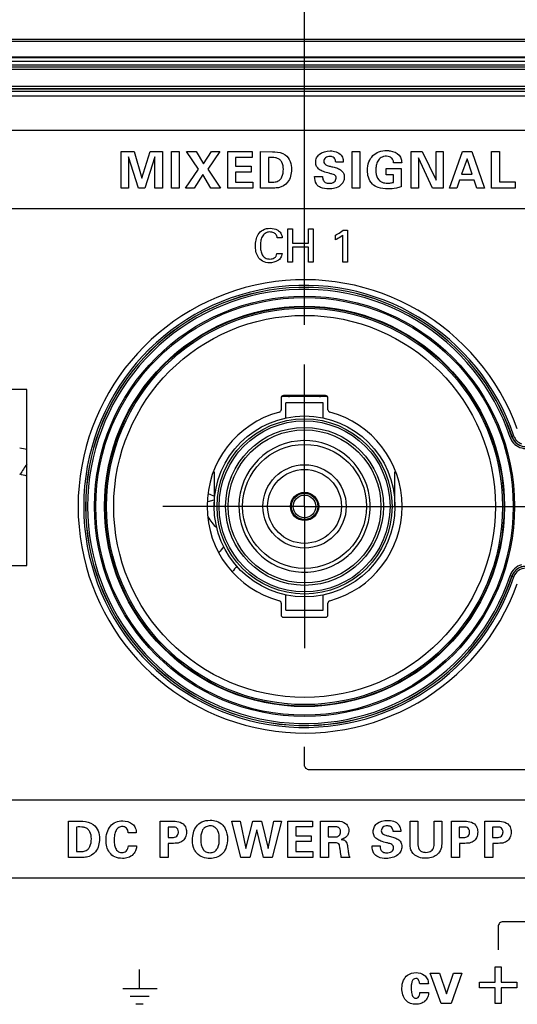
# Model space of a CAD drawing. Header units: inches. Extents: x 0 to 34, y 0 to 22.
# Tile 28 of 136: x 9.6 to 10.4, y 5.4 to 6.9. Entities that reach past the tile are written whole.
import ezdxf

# ---------------------------------------------------------------- set-up
doc = ezdxf.new("R2010")
doc.units = ezdxf.units.IN
doc.header["$LTSCALE"] = 1.87
doc.header["$MEASUREMENT"] = 0
doc.linetypes.add('CENTER', pattern=[0.6, 0.375, -0.075, 0.075, -0.075])
doc.layers.get('0').update_dxf_attribs({"linetype": 'CONTINUOUS'})
for name, color, linetype in [('02___PRT_ALL_AXES', 7, 'CONTINUOUS'), ('DIMENSIONS', 7, 'CONTINUOUS'), ('SURFACES', 7, 'CONTINUOUS')]:
    doc.layers.add(name, color=color, linetype=linetype)
doc.styles.get("Standard").update_dxf_attribs({"font": 'txt', "width": 0.8})
doc.dimstyles.new('DIMSTYLE_3', dxfattribs={"dimtxt": 0.125, "dimasz": 0.18, "dimexe": 0.125, "dimexo": 0.0625, "dimgap": 0.03125, "dimtad": 0, "dimtih": 1, "dimtoh": 1, "dimdec": 3, "dimlfac": 1.333333, "dimzin": 4, "dimdsep": 46, "dimtxsty": 'STANDARD', "dimblk": '_FILLED', "dimblk1": '_FILLED', "dimblk2": '_FILLED', "dimcen": 0.09, "dimadec": 0, "dimazin": 0, "dimtp": 0.001, "dimtm": 0.001, "dimtfac": 1, "dimtdec": 3, "dimtofl": 0, "dimtmove": 0, "dimatfit": 3, "dimldrblk": '_FILLED', "dimfxl": 1, "dimtolj": 1, "dimtzin": 4, "dimarcsym": 0})

# ---------------------------------------------------------------- blocks, each defined once
blk = doc.blocks.new('*D23')
at = {"layer": 'DIMENSIONS', "color": 2, "linetype": 'CONTINUOUS'}
blk.add_line((10.0387, 6.4586), (10.0387, 9.6365), dxfattribs=at)
at = {"layer": 'DIMENSIONS', "color": 2, "linetype": 'CONTINUOUS', "insert": (9.9762, 9.699), "char_height": 0.125, "width": 1.425, "attachment_point": 1, "rotation": 90, "line_spacing_factor": 0.9}
blk.add_mtext('5.646{\\Ftxt.shx;\\W1.000000;\\H0.125000; }[143.41]', dxfattribs=at)
blk = doc.blocks.new('_FILLED')
at = {"color": 0, "linetype": 'BYBLOCK'}
blk.add_solid([(0, 0), (-1, 0.1736), (-1, -0.1736)], dxfattribs=at)
blk = doc.blocks.new('*D24')
at = {"layer": 'DIMENSIONS', "color": 2, "linetype": 'CONTINUOUS'}
blk.add_line((10.7512, 6.4586), (10.7512, 9.6365), dxfattribs=at)
at = {"layer": 'DIMENSIONS', "color": 2, "linetype": 'CONTINUOUS', "insert": (10.6887, 9.699), "char_height": 0.125, "width": 1.425, "attachment_point": 1, "rotation": 90, "line_spacing_factor": 0.9}
blk.add_mtext('6.596{\\Ftxt.shx;\\W1.000000;\\H0.125000; }[167.54]', dxfattribs=at)
blk = doc.blocks.new('*D25')
at = {"layer": 'DIMENSIONS', "color": 2, "linetype": 'CONTINUOUS'}
blk.add_line((11.3152, 6.4495), (11.3152, 9.6365), dxfattribs=at)
at = {"layer": 'DIMENSIONS', "color": 2, "linetype": 'CONTINUOUS', "insert": (11.2527, 9.699), "char_height": 0.125, "width": 1.425, "attachment_point": 1, "rotation": 90, "line_spacing_factor": 0.9}
blk.add_mtext('7.348{\\Ftxt.shx;\\W1.000000;\\H0.125000; }[186.64]', dxfattribs=at)
blk = doc.blocks.new('*D26')
at = {"layer": 'DIMENSIONS', "color": 2, "linetype": 'CONTINUOUS'}
blk.add_line((11.8792, 6.4586), (11.8792, 9.6365), dxfattribs=at)
at = {"layer": 'DIMENSIONS', "color": 2, "linetype": 'CONTINUOUS', "insert": (11.8167, 9.699), "char_height": 0.125, "width": 1.425, "attachment_point": 1, "rotation": 90, "line_spacing_factor": 0.9}
blk.add_mtext('8.100{\\Ftxt.shx;\\W1.000000;\\H0.125000; }[205.74]', dxfattribs=at)
blk = doc.blocks.new('*D27')
at = {"layer": 'DIMENSIONS', "color": 2, "linetype": 'CONTINUOUS'}
blk.add_line((12.5917, 6.4586), (12.5917, 9.6365), dxfattribs=at)
at = {"layer": 'DIMENSIONS', "color": 2, "linetype": 'CONTINUOUS', "insert": (12.5292, 9.699), "char_height": 0.125, "width": 1.425, "attachment_point": 1, "rotation": 90, "line_spacing_factor": 0.9}
blk.add_mtext('9.050{\\Ftxt.shx;\\W1.000000;\\H0.125000; }[229.87]', dxfattribs=at)
blk = doc.blocks.new('*D28')
at = {"layer": 'DIMENSIONS', "color": 2, "linetype": 'CONTINUOUS'}
blk.add_line((13.3042, 6.4586), (13.3042, 9.6365), dxfattribs=at)
at = {"layer": 'DIMENSIONS', "color": 2, "linetype": 'CONTINUOUS', "insert": (13.2417, 9.699), "char_height": 0.125, "width": 1.225, "attachment_point": 1, "rotation": 90, "line_spacing_factor": 0.9}
blk.add_mtext('10.000{\\Ftxt.shx;\\W1.000000;\\H0.125000; }[254]', dxfattribs=at)
blk = doc.blocks.new('*D29')
at = {"layer": 'DIMENSIONS', "color": 2, "linetype": 'CONTINUOUS'}
blk.add_line((14.0167, 6.4586), (14.0167, 9.6365), dxfattribs=at)
at = {"layer": 'DIMENSIONS', "color": 2, "linetype": 'CONTINUOUS', "insert": (13.9542, 9.699), "char_height": 0.125, "width": 1.525, "attachment_point": 1, "rotation": 90, "line_spacing_factor": 0.9}
blk.add_mtext('10.950{\\Ftxt.shx;\\W1.000000;\\H0.125000; }[278.13]', dxfattribs=at)

msp = doc.modelspace()

# ---------------------------------------------------------------- linework, layer by layer
at = {"color": 7, "linetype": 'CONTINUOUS'}
for p, q in [((6.20917, 6.90586), (14.39917, 6.90586)), ((6.20917, 6.90314), (14.39917, 6.90314)), ((6.2054, 6.87173), (14.40294, 6.87173)), ((6.2054, 6.86576), (14.40294, 6.86576)), ((14.39917, 6.87807), (6.20917, 6.87807)), ((14.39917, 6.87697), (6.20917, 6.87697)), ((14.40253, 6.86227), (6.20582, 6.86227)), ((14.40253, 6.85854), (6.20582, 6.85854)), ((6.20542, 6.83234), (14.40292, 6.83234)), ((6.20542, 6.82859), (14.40292, 6.82859)), ((6.20542, 6.82829), (14.40292, 6.82829)), ((6.20542, 6.82454), (14.40292, 6.82454)), ((14.40292, 6.81697), (6.20542, 6.81697)), ((9.60311, 6.35722), (7.86461, 6.35722)), ((9.60311, 6.08122), (9.60311, 6.35722)), ((10.00194, 6.34387), (10.00194, 6.32539)), ((10.07468, 6.34597), (10.00266, 6.34597)), ((10.07166, 6.34763), (10.00569, 6.34763)), ((10.0754, 6.32539), (10.0754, 6.34388)), ((10.00944, 6.31266), (10.00944, 6.33638)), ((10.0679, 6.33638), (10.00944, 6.33638)), ((10.0679, 6.31266), (10.0679, 6.33638)), ((10.36401, 6.28309), (10.36117, 6.28214)), ((10.36413, 6.28325), (10.36401, 6.28309)), ((10.36698, 6.28421), (10.36413, 6.28325)), ((9.89694, 6.22823), (9.89694, 6.17397)), ((10.1804, 6.17397), (10.1804, 6.22823)), ((9.88728, 6.18172), (9.89694, 6.18431)), ((7.86461, 6.08122), (9.60311, 6.08122)), ((10.36401, 6.06485), (10.36117, 6.06581)), ((10.36401, 6.06485), (10.36413, 6.0647)), ((10.36698, 6.06374), (10.36413, 6.0647)), ((10.00944, 6.01157), (10.00944, 6.03529)), ((10.0679, 6.01157), (10.0679, 6.03529)), ((10.00194, 6.02256), (10.00194, 6.00407)), ((10.0754, 6.00407), (10.0754, 6.02256)), ((10.00944, 6.01157), (10.0679, 6.01157)), ((10.00569, 6.00032), (10.07166, 6.00032))]:
    msp.add_line(p, q, dxfattribs=at)
at = {"color": 40, "linetype": 'CONTINUOUS'}
for p, q in [((7.86745, 6.76344), (14.37292, 6.76344)), ((9.75124, 6.67276), (9.75124, 6.72999)), ((9.75124, 6.72999), (9.77127, 6.72999)), ((9.77127, 6.72999), (9.78338, 6.68835)), ((9.78338, 6.68835), (9.79644, 6.72999)), ((9.79644, 6.72999), (9.81591, 6.72999)), ((9.81591, 6.72999), (9.81591, 6.67276)), ((9.82994, 6.67276), (9.82994, 6.73014)), ((9.82994, 6.73014), (9.8422, 6.73014)), ((9.8422, 6.73014), (9.8422, 6.67276)), ((9.87228, 6.70236), (9.85352, 6.72999)), ((9.85352, 6.72999), (9.86864, 6.72999)), ((9.86864, 6.72999), (9.8802, 6.71052)), ((9.8802, 6.71052), (9.89255, 6.72999)), ((9.90568, 6.72999), (9.88684, 6.70244)), ((9.89255, 6.72999), (9.90568, 6.72999)), ((9.91812, 6.67276), (9.91812, 6.72999)), ((9.91812, 6.72999), (9.95643, 6.72999)), ((9.95643, 6.72999), (9.95643, 6.72065)), ((9.96974, 6.67276), (9.96974, 6.72983)), ((9.96974, 6.72983), (9.98866, 6.72974)), ((10.11319, 6.67276), (10.11319, 6.73014)), ((10.11319, 6.73014), (10.12546, 6.73014)), ((10.12546, 6.73014), (10.12546, 6.67276)), ((10.20565, 6.67276), (10.20565, 6.72999)), ((10.20565, 6.72999), (10.22338, 6.72999)), ((10.22338, 6.72999), (10.24483, 6.68494)), ((10.24483, 6.68494), (10.24483, 6.72999)), ((10.24483, 6.72999), (10.25623, 6.72999)), ((10.25623, 6.72999), (10.25623, 6.67276)), ((10.2659, 6.67276), (10.28656, 6.72999)), ((10.28656, 6.72999), (10.30113, 6.72999)), ((10.30113, 6.72999), (10.32099, 6.67276)), ((10.33208, 6.67276), (10.33208, 6.72991)), ((10.33208, 6.72991), (10.34458, 6.72991)), ((10.34458, 6.72991), (10.34458, 6.68249)), ((9.76272, 6.72183), (9.76272, 6.67276)), ((9.778, 6.67276), (9.76272, 6.72183)), ((9.80372, 6.72183), (9.78813, 6.67276)), ((9.80372, 6.67276), (9.80372, 6.72183)), ((9.93039, 6.72065), (9.93039, 6.70703)), ((9.95643, 6.72065), (9.93039, 6.72065)), ((9.98216, 6.72057), (9.98216, 6.68218)), ((10.09941, 6.7136), (10.08762, 6.7136)), ((10.191, 6.71241), (10.17825, 6.71241)), ((10.2172, 6.72025), (10.2172, 6.67276)), ((10.23937, 6.67276), (10.2172, 6.72025)), ((10.29353, 6.71875), (10.28505, 6.69436)), ((10.30144, 6.69436), (10.29353, 6.71875)), ((9.85217, 6.67276), (9.87228, 6.70236)), ((9.88684, 6.70244), (9.90679, 6.67276)), ((9.93039, 6.70703), (9.95477, 6.70703)), ((9.93039, 6.69769), (9.93039, 6.68226)), ((9.95477, 6.69769), (9.93039, 6.69769)), ((9.95477, 6.70703), (9.95477, 6.69769)), ((10.16685, 6.69373), (10.16685, 6.70323)), ((10.16685, 6.70323), (10.19021, 6.70323)), ((10.19021, 6.70323), (10.19021, 6.67466)), ((9.87901, 6.69428), (9.86532, 6.67276)), ((9.89175, 6.67276), (9.87901, 6.69428)), ((9.93039, 6.68226), (9.95731, 6.68226)), ((9.95731, 6.68226), (9.95731, 6.67276)), ((9.98216, 6.68218), (9.98699, 6.68201)), ((10.05444, 6.69104), (10.06696, 6.69104)), ((10.17794, 6.69373), (10.16685, 6.69373)), ((10.17794, 6.6817), (10.17794, 6.69373)), ((10.28189, 6.68511), (10.27762, 6.67276)), ((10.30452, 6.68511), (10.28189, 6.68511)), ((10.28505, 6.69436), (10.30144, 6.69436)), ((10.30864, 6.67276), (10.30452, 6.68511)), ((10.34458, 6.68249), (10.36913, 6.68249)), ((10.36913, 6.68249), (10.36913, 6.67276)), ((9.76272, 6.67276), (9.75124, 6.67276)), ((9.78813, 6.67276), (9.778, 6.67276)), ((9.81591, 6.67276), (9.80372, 6.67276)), ((9.8422, 6.67276), (9.82994, 6.67276)), ((9.86532, 6.67276), (9.85217, 6.67276)), ((9.90679, 6.67276), (9.89175, 6.67276)), ((9.95731, 6.67276), (9.91812, 6.67276)), ((9.98755, 6.67276), (9.96974, 6.67276)), ((10.12546, 6.67276), (10.11319, 6.67276)), ((10.2172, 6.67276), (10.20565, 6.67276)), ((10.25623, 6.67276), (10.23937, 6.67276)), ((10.27762, 6.67276), (10.2659, 6.67276)), ((10.32099, 6.67276), (10.30864, 6.67276)), ((10.36913, 6.67276), (10.33208, 6.67276)), ((14.37292, 6.64044), (7.86745, 6.64044)), ((10.01268, 6.55641), (10.01268, 6.60908)), ((10.01268, 6.60908), (10.01998, 6.60908)), ((10.01998, 6.60908), (10.01998, 6.58647)), ((10.045, 6.58647), (10.045, 6.60908)), ((10.045, 6.60908), (10.0523, 6.60908)), ((10.0523, 6.60908), (10.0523, 6.55641)), ((10.09946, 6.60689), (10.10595, 6.60689)), ((10.10595, 6.60689), (10.10595, 6.55641)), ((10.00359, 6.59486), (9.99578, 6.59486)), ((10.0872, 6.59165), (10.0872, 6.59894)), ((10.09895, 6.55641), (10.09895, 6.59894)), ((10.01998, 6.58647), (10.045, 6.58647)), ((10.01998, 6.58019), (10.01998, 6.55641)), ((10.045, 6.58019), (10.01998, 6.58019)), ((10.045, 6.55641), (10.045, 6.58019)), ((9.99542, 6.57027), (10.00344, 6.57027)), ((10.01998, 6.55641), (10.01268, 6.55641)), ((10.0523, 6.55641), (10.045, 6.55641)), ((10.10595, 6.55641), (10.09895, 6.55641)), ((10.03867, 5.76875), (10.03867, 5.79728)), ((10.63349, 5.76125), (10.04617, 5.76125)), ((6.23542, 5.71442), (14.37292, 5.71442)), ((9.66863, 5.62375), (9.66863, 5.68082)), ((9.66863, 5.68082), (9.68754, 5.68074)), ((9.81246, 5.62375), (9.81246, 5.68082)), ((9.81246, 5.68082), (9.83011, 5.68082)), ((9.92481, 5.68074), (9.93747, 5.68074)), ((9.93874, 5.62359), (9.92481, 5.68074)), ((9.93747, 5.68074), (9.94633, 5.63792)), ((9.94633, 5.63792), (9.95749, 5.68074)), ((9.95749, 5.68074), (9.97135, 5.68074)), ((9.97135, 5.68074), (9.9814, 5.63792)), ((9.9814, 5.63792), (9.99067, 5.68074)), ((10.00238, 5.68074), (9.98782, 5.62359)), ((9.99067, 5.68074), (10.00238, 5.68074)), ((10.0126, 5.68098), (10.05091, 5.68098)), ((10.0126, 5.62375), (10.0126, 5.68098)), ((10.05091, 5.68098), (10.05091, 5.67164)), ((10.06382, 5.68098), (10.08574, 5.68098)), ((10.06382, 5.62375), (10.06382, 5.68098)), ((10.20425, 5.68082), (10.21652, 5.68082)), ((10.20425, 5.64663), (10.20425, 5.68082)), ((10.21652, 5.68082), (10.21652, 5.646)), ((10.24185, 5.68082), (10.2538, 5.68082)), ((10.24185, 5.64663), (10.24185, 5.68082)), ((10.2538, 5.68082), (10.2538, 5.64512)), ((10.26926, 5.68082), (10.28691, 5.68082)), ((10.26926, 5.62375), (10.26926, 5.68082)), ((10.32158, 5.68082), (10.33923, 5.68082)), ((10.32158, 5.62375), (10.32158, 5.68082)), ((9.68105, 5.67156), (9.68105, 5.63317)), ((9.77478, 5.66229), (9.76227, 5.66229)), ((9.82457, 5.67156), (9.82457, 5.65509)), ((9.83074, 5.67156), (9.82457, 5.67156)), ((9.96383, 5.66729), (9.95267, 5.62359)), ((9.9742, 5.62359), (9.96383, 5.66729)), ((10.05091, 5.67164), (10.02487, 5.67164)), ((10.02487, 5.67164), (10.02487, 5.65802)), ((10.08416, 5.67196), (10.07592, 5.67196)), ((10.07592, 5.67196), (10.07592, 5.65597)), ((10.18952, 5.66459), (10.17773, 5.66459)), ((10.28754, 5.67156), (10.28136, 5.67156)), ((10.28136, 5.67156), (10.28136, 5.65509)), ((10.33986, 5.67156), (10.33369, 5.67156)), ((10.33369, 5.67156), (10.33369, 5.65509)), ((9.82457, 5.65509), (9.82948, 5.65509)), ((10.02487, 5.65802), (10.04925, 5.65802)), ((10.04925, 5.64868), (10.02487, 5.64868)), ((10.02487, 5.64868), (10.02487, 5.63325)), ((10.04925, 5.65802), (10.04925, 5.64868)), ((10.07592, 5.65597), (10.08582, 5.65597)), ((10.08709, 5.64686), (10.07632, 5.64686)), ((10.07632, 5.64686), (10.07632, 5.62375)), ((10.28136, 5.65509), (10.28628, 5.65509)), ((10.33369, 5.65509), (10.3386, 5.65509)), ((9.68105, 5.63317), (9.68588, 5.63301)), ((9.76235, 5.64228), (9.77525, 5.64228)), ((9.82488, 5.646), (9.82488, 5.62375)), ((9.8332, 5.646), (9.82488, 5.646)), ((10.02487, 5.63325), (10.05178, 5.63325)), ((10.05178, 5.63325), (10.05178, 5.62375)), ((10.14456, 5.64203), (10.15707, 5.64203)), ((10.28999, 5.646), (10.28168, 5.646)), ((10.28168, 5.646), (10.28168, 5.62375)), ((10.34232, 5.646), (10.334, 5.646)), ((10.334, 5.646), (10.334, 5.62375)), ((9.68644, 5.62375), (9.66863, 5.62375)), ((9.82488, 5.62375), (9.81246, 5.62375)), ((9.95267, 5.62359), (9.93874, 5.62359)), ((9.98782, 5.62359), (9.9742, 5.62359)), ((10.05178, 5.62375), (10.0126, 5.62375)), ((10.07632, 5.62375), (10.06382, 5.62375)), ((10.10989, 5.62375), (10.09635, 5.62375)), ((10.28168, 5.62375), (10.26926, 5.62375)), ((10.334, 5.62375), (10.32158, 5.62375)), ((14.37292, 5.59142), (6.23542, 5.59142)), ((10.34242, 5.51565), (10.34242, 5.47919)), ((10.71248, 5.52315), (10.34992, 5.52315)), ((9.77991, 5.41945), (9.77991, 5.4485)), ((10.33761, 5.45277), (10.34723, 5.45277)), ((10.33761, 5.42835), (10.33761, 5.45277)), ((10.34723, 5.45277), (10.34723, 5.42835)), ((10.23567, 5.44248), (10.25048, 5.44248)), ((10.25301, 5.39512), (10.23567, 5.44248)), ((10.25048, 5.44248), (10.26117, 5.41031)), ((10.26117, 5.41031), (10.27205, 5.44248)), ((10.28546, 5.44248), (10.26839, 5.39512)), ((10.27205, 5.44248), (10.28546, 5.44248)), ((9.80738, 5.41823), (9.75367, 5.41823)), ((9.80748, 5.41821), (9.75377, 5.41821)), ((10.23287, 5.42569), (10.21927, 5.42569)), ((10.31319, 5.42835), (10.33761, 5.42835)), ((10.31319, 5.41953), (10.31319, 5.42835)), ((10.33761, 5.41953), (10.31319, 5.41953)), ((10.33761, 5.39512), (10.33761, 5.41953)), ((10.34723, 5.42835), (10.37164, 5.42835)), ((10.37164, 5.41953), (10.34723, 5.41953)), ((10.34723, 5.41953), (10.34723, 5.39512)), ((10.37164, 5.42835), (10.37164, 5.41953)), ((9.79509, 5.40592), (9.7653, 5.40592)), ((9.79517, 5.4059), (9.76538, 5.4059)), ((10.21945, 5.41228), (10.23314, 5.41228)), ((9.78532, 5.39381), (9.77409, 5.39381)), ((9.7854, 5.39379), (9.77417, 5.39379)), ((10.26839, 5.39512), (10.25301, 5.39512)), ((10.34723, 5.39512), (10.33761, 5.39512))]:
    msp.add_line(p, q, dxfattribs=at)
at = {"color": 7, "linetype": 'CONTINUOUS'}
for radius in [0.32937, 0.32725, 0.31372, 0.31284, 0.31057, 0.29932, 0.14173, 0.1373, 0.13406, 0.12372, 0.11988, 0.02067, 0.01772]:
    msp.add_circle((10.03867, 6.17397), radius, dxfattribs=at)
for centre, radius, start, end in [((10.03867, 6.17397), 0.34631, 18.56023, 341.43977), ((10.03867, 6.17397), 0.34332, 18.56023, 341.43977), ((10.03867, 6.17397), 0.34315, 18.54175, 341.45825), ((10.03867, 6.17397), 0.34015, 18.54175, 341.45825), ((10.01357, 6.34892), 0.00295, 270, 333.6002), ((10.06377, 6.34892), 0.00295, 206.3998, 270), ((10.03867, 6.17397), 0.15298, 104.96864, 255.03158), ((9.99819, 6.32539), 0.00375, 284.95757, 0.01777), ((10.07915, 6.32539), 0.00375, 179.98364, 255.04794), ((10.03867, 6.17397), 0.15298, 284.96842, 75.03158), ((10.38546, 6.29031), 0.02563, 198.58488, 215.06344), ((10.38534, 6.29025), 0.0225, 198.54113, 270.0014), ((10.38546, 6.29041), 0.0225, 198.5602, 250.69929), ((10.38546, 6.29041), 0.0195, 198.55964, 250.69955), ((9.30919, 4.29201), 1.99314, 81.51174, 81.83867), ((10.38534, 6.29025), 0.0255, 215.10748, 269.9996), ((9.36083, 5.26427), 0.98749, 75.79534, 76.46679), ((9.46681, 5.03372), 1.23376, 69.55979, 70.03924), ((9.95767, 6.20058), 0.08268, 211.25061, 226.80763), ((10.30417, 5.77447), 0.51673, 139.43778, 140.69504), ((10.03867, 6.17397), 0.10305, 311.51965, 318.48029), ((10.30417, 5.77447), 0.4813, 140.53924, 141.90958), ((10.38534, 6.0577), 0.0255, 104.21233, 161.45855), ((10.38534, 6.0577), 0.0225, 89.99989, 161.45909), ((10.38546, 6.05754), 0.0225, 89.99893, 161.4392), ((10.38546, 6.05754), 0.0195, 89.99921, 161.43994), ((9.99819, 6.02256), 0.00375, 359.98364, 75.04794), ((10.07915, 6.02256), 0.00375, 104.95206, 180.01636)]:
    msp.add_arc(centre, radius, start, end, dxfattribs=at)
for centre, major_axis, ratio, start_param, end_param in [((10.00569, 6.34387), (0, 0.00375), 0.9998477, 0, 1.5707963), ((10.07165, 6.34387), (0.00265, 0.00265), 0.9996955, -0.7852459, 0.7852459), ((10.30417, 5.77576), (0, 0.84115), 0.9999988, 0.9857816, 1.0085928), ((10.00569, 6.00407), (0.00265, 0.00265), 0.9996955, -3.9268385, -2.3563468), ((10.07165, 6.00407), (0.00265, -0.00265), 0.9996955, -0.7852459, 0.7852459)]:
    msp.add_ellipse(centre, major_axis=major_axis, ratio=ratio, start_param=start_param, end_param=end_param, dxfattribs=at)
at = {"color": 40, "linetype": 'CONTINUOUS'}
for points, knots in [([(9.98866, 6.72974), (9.98981, 6.72974), (9.99659, 6.7296), (10.00379, 6.72797), (10.00836, 6.72461)], [0, 0, 0, 0, 0.1683466, 1, 1, 1, 1]), ([(10.05626, 6.7132), (10.05626, 6.71549), (10.05708, 6.72018), (10.06355, 6.72912), (10.07288, 6.73093), (10.07891, 6.73093)], [0, 0, 0, 0, 0.2151934, 0.4331624, 1, 1, 1, 1]), ([(10.07891, 6.73093), (10.08202, 6.73093), (10.08841, 6.73028), (10.09416, 6.72673), (10.09616, 6.72421)], [0, 0, 0, 0, 0.4921238, 1, 1, 1, 1]), ([(10.13741, 6.70046), (10.13741, 6.70499), (10.13857, 6.71352), (10.14518, 6.72417), (10.15546, 6.73043), (10.16335, 6.73156), (10.16741, 6.73156)], [0, 0, 0, 0, 0.2800875, 0.5185304, 0.7493606, 1, 1, 1, 1]), ([(10.16741, 6.73156), (10.16925, 6.73156), (10.1762, 6.73112), (10.18347, 6.72825), (10.18688, 6.72436)], [0, 0, 0, 0, 0.2623963, 1, 1, 1, 1]), ([(9.99498, 6.71977), (9.9943, 6.71997), (9.9901, 6.72089), (9.98574, 6.72073), (9.98216, 6.72057)], [0, 0, 0, 0, 0.1655884, 1, 1, 1, 1]), ([(10.00543, 6.70213), (10.00543, 6.70589), (10.00461, 6.71164), (10.00006, 6.71762), (9.99675, 6.71928), (9.99498, 6.71977)], [0, 0, 0, 0, 0.51392, 0.7504271, 1, 1, 1, 1]), ([(10.00836, 6.72461), (10.01176, 6.7221), (10.01688, 6.71478), (10.0181, 6.70629), (10.0181, 6.70213)], [0, 0, 0, 0, 0.5037418, 1, 1, 1, 1]), ([(10.07732, 6.69587), (10.07427, 6.69663), (10.06884, 6.69817), (10.06179, 6.70147), (10.05703, 6.70662), (10.05626, 6.71102), (10.05626, 6.7132)], [0, 0, 0, 0, 0.3184582, 0.5701161, 0.7792195, 1, 1, 1, 1]), ([(10.07835, 6.72231), (10.07596, 6.72231), (10.07107, 6.72133), (10.06893, 6.71661), (10.06893, 6.71455)], [0, 0, 0, 0, 0.536394, 1, 1, 1, 1]), ([(10.06893, 6.71455), (10.06893, 6.71343), (10.06934, 6.71113), (10.07228, 6.7088), (10.07639, 6.70747), (10.07955, 6.70669), (10.08136, 6.70623)], [0, 0, 0, 0, 0.2051135, 0.3995278, 0.6559729, 1, 1, 1, 1]), ([(10.08762, 6.7136), (10.08747, 6.71537), (10.08679, 6.71849), (10.08314, 6.72184), (10.08005, 6.72231), (10.07835, 6.72231)], [0, 0, 0, 0, 0.3753215, 0.6389713, 1, 1, 1, 1]), ([(10.09616, 6.72421), (10.09691, 6.72325), (10.09888, 6.72), (10.09941, 6.71614), (10.09941, 6.7136)], [0, 0, 0, 0, 0.3241478, 1, 1, 1, 1]), ([(10.16709, 6.72262), (10.16417, 6.72262), (10.15851, 6.72145), (10.15302, 6.71525), (10.1508, 6.70812), (10.15039, 6.70323), (10.15039, 6.70085)], [0, 0, 0, 0, 0.2841833, 0.5254054, 0.7684245, 1, 1, 1, 1]), ([(10.17667, 6.71819), (10.17562, 6.71986), (10.17241, 6.72219), (10.16875, 6.72262), (10.16709, 6.72262)], [0, 0, 0, 0, 0.5438057, 1, 1, 1, 1]), ([(10.17825, 6.71241), (10.17823, 6.71282), (10.17814, 6.71482), (10.17753, 6.71684), (10.17667, 6.71819)], [0, 0, 0, 0, 0.2042337, 1, 1, 1, 1]), ([(10.18688, 6.72436), (10.18848, 6.72252), (10.19063, 6.71858), (10.19095, 6.71426), (10.191, 6.71241)], [0, 0, 0, 0, 0.5688879, 1, 1, 1, 1]), ([(10.0181, 6.70213), (10.0181, 6.69509), (10.01524, 6.68154), (10.00326, 6.67438), (9.99783, 6.67339)], [0, 0, 0, 0, 0.5603778, 1, 1, 1, 1]), ([(10.00028, 6.68597), (10.00147, 6.68716), (10.00465, 6.69211), (10.00543, 6.69806), (10.00543, 6.70213)], [0, 0, 0, 0, 0.2926724, 1, 1, 1, 1]), ([(10.08817, 6.68819), (10.08817, 6.68924), (10.08787, 6.69136), (10.08533, 6.69363), (10.08169, 6.69482), (10.07892, 6.69549), (10.07732, 6.69587)], [0, 0, 0, 0, 0.2170571, 0.4118303, 0.6624328, 1, 1, 1, 1]), ([(10.08136, 6.70623), (10.08379, 6.70565), (10.08845, 6.70449), (10.09492, 6.7019), (10.10007, 6.69706), (10.10099, 6.69238), (10.10099, 6.69001)], [0, 0, 0, 0, 0.2696863, 0.5176676, 0.7445172, 1, 1, 1, 1]), ([(10.14501, 6.67908), (10.14204, 6.68198), (10.13822, 6.68916), (10.13741, 6.69689), (10.13741, 6.70046)], [0, 0, 0, 0, 0.5378811, 1, 1, 1, 1]), ([(10.15039, 6.70085), (10.15039, 6.69972), (10.1506, 6.69436), (10.15223, 6.68863), (10.15514, 6.6855)], [0, 0, 0, 0, 0.2099558, 1, 1, 1, 1]), ([(9.98699, 6.68201), (9.98942, 6.68201), (9.9942, 6.68206), (9.99866, 6.68435), (10.00028, 6.68597)], [0, 0, 0, 0, 0.5151114, 1, 1, 1, 1]), ([(10.07661, 6.67141), (10.07231, 6.67141), (10.06491, 6.67213), (10.05549, 6.67945), (10.0545, 6.68696), (10.05444, 6.69104)], [0, 0, 0, 0, 0.3832134, 0.6367374, 1, 1, 1, 1]), ([(10.06696, 6.69104), (10.06696, 6.68885), (10.06725, 6.68497), (10.07154, 6.68068), (10.07525, 6.68019), (10.07732, 6.68019)], [0, 0, 0, 0, 0.3826002, 0.6374965, 1, 1, 1, 1]), ([(10.10099, 6.69001), (10.10099, 6.68754), (10.09994, 6.68246), (10.09258, 6.67339), (10.08292, 6.67141), (10.07661, 6.67141)], [0, 0, 0, 0, 0.2189025, 0.4412958, 1, 1, 1, 1]), ([(10.07732, 6.68019), (10.08006, 6.68019), (10.08424, 6.68094), (10.08768, 6.68478), (10.08817, 6.68707), (10.08817, 6.68819)], [0, 0, 0, 0, 0.5508915, 0.7739775, 1, 1, 1, 1]), ([(10.15514, 6.6855), (10.15656, 6.68392), (10.16078, 6.68101), (10.16582, 6.68059), (10.16859, 6.68059)], [0, 0, 0, 0, 0.4345363, 1, 1, 1, 1]), ([(10.16859, 6.68059), (10.16985, 6.68059), (10.173, 6.68064), (10.17613, 6.68117), (10.17794, 6.6817)], [0, 0, 0, 0, 0.4003361, 1, 1, 1, 1]), ([(9.99783, 6.67339), (9.99727, 6.67328), (9.99387, 6.67275), (9.99041, 6.67276), (9.98755, 6.67276)], [0, 0, 0, 0, 0.1664501, 1, 1, 1, 1]), ([(10.16931, 6.6715), (10.16414, 6.6715), (10.15529, 6.67213), (10.1475, 6.67664), (10.14501, 6.67908)], [0, 0, 0, 0, 0.5968447, 1, 1, 1, 1]), ([(10.19021, 6.67466), (10.18776, 6.67384), (10.18093, 6.67191), (10.1738, 6.6715), (10.16931, 6.6715)], [0, 0, 0, 0, 0.3653352, 1, 1, 1, 1]), ([(9.96164, 6.58217), (9.96164, 6.58518), (9.96227, 6.59143), (9.96554, 6.60055), (9.9732, 6.60836), (9.98075, 6.60981), (9.9847, 6.60981)], [0, 0, 0, 0, 0.2239419, 0.4628303, 0.7069876, 1, 1, 1, 1]), ([(9.9844, 6.60398), (9.98174, 6.60398), (9.97644, 6.60271), (9.97166, 6.59646), (9.96978, 6.58945), (9.96945, 6.58461), (9.96945, 6.58224)], [0, 0, 0, 0, 0.2703206, 0.5096489, 0.7595235, 1, 1, 1, 1]), ([(9.99578, 6.59486), (9.99549, 6.59671), (9.99446, 6.60006), (9.99004, 6.60349), (9.98644, 6.60398), (9.9844, 6.60398)], [0, 0, 0, 0, 0.3492725, 0.6183699, 1, 1, 1, 1]), ([(9.9847, 6.60981), (9.98878, 6.60981), (9.99537, 6.60856), (10.00206, 6.60228), (10.00339, 6.59743), (10.00359, 6.59486)], [0, 0, 0, 0, 0.4613944, 0.7086927, 1, 1, 1, 1]), ([(10.0872, 6.59894), (10.08839, 6.59956), (10.09264, 6.60194), (10.09676, 6.60461), (10.09946, 6.60689)], [0, 0, 0, 0, 0.2748511, 1, 1, 1, 1]), ([(10.09895, 6.59894), (10.0981, 6.59823), (10.09438, 6.59548), (10.09038, 6.59314), (10.0872, 6.59165)], [0, 0, 0, 0, 0.2406389, 1, 1, 1, 1]), ([(9.98374, 6.55561), (9.97988, 6.55561), (9.97252, 6.557), (9.96517, 6.56465), (9.96219, 6.57341), (9.96164, 6.57933), (9.96164, 6.58217)], [0, 0, 0, 0, 0.2983255, 0.5433625, 0.7812339, 1, 1, 1, 1]), ([(9.96945, 6.58224), (9.96945, 6.57976), (9.96979, 6.57493), (9.97184, 6.56809), (9.97682, 6.56256), (9.98179, 6.56159), (9.98433, 6.56159)], [0, 0, 0, 0, 0.2594619, 0.5041634, 0.7340691, 1, 1, 1, 1]), ([(10.00344, 6.57027), (10.0032, 6.56794), (10.00176, 6.56345), (9.9951, 6.55709), (9.98817, 6.55561), (9.98374, 6.55561)], [0, 0, 0, 0, 0.2626585, 0.5042177, 1, 1, 1, 1]), ([(9.98433, 6.56159), (9.98663, 6.56159), (9.98989, 6.5622), (9.99232, 6.56417), (9.99286, 6.56473)], [0, 0, 0, 0, 0.7453117, 1, 1, 1, 1]), ([(9.99286, 6.56473), (9.99331, 6.5652), (9.99456, 6.56685), (9.99517, 6.56889), (9.99542, 6.57027)], [0, 0, 0, 0, 0.3146746, 1, 1, 1, 1]), ([(9.68754, 5.68074), (9.68869, 5.68074), (9.69548, 5.68059), (9.70268, 5.67896), (9.70725, 5.6756)], [0, 0, 0, 0, 0.1685495, 1, 1, 1, 1]), ([(9.72729, 5.65114), (9.72729, 5.6588), (9.73024, 5.6709), (9.74253, 5.68002), (9.74979, 5.6813), (9.75348, 5.6813)], [0, 0, 0, 0, 0.5184703, 0.7501071, 1, 1, 1, 1]), ([(9.75348, 5.6813), (9.75889, 5.6813), (9.76741, 5.67892), (9.77382, 5.67016), (9.77478, 5.66494), (9.77478, 5.66229)], [0, 0, 0, 0, 0.5132584, 0.7486195, 1, 1, 1, 1]), ([(9.83011, 5.68082), (9.83387, 5.68082), (9.84109, 5.68088), (9.84782, 5.67716), (9.84998, 5.67457)], [0, 0, 0, 0, 0.5274974, 1, 1, 1, 1]), ([(9.86298, 5.65153), (9.86298, 5.65529), (9.86379, 5.66271), (9.8683, 5.67308), (9.8777, 5.68086), (9.88603, 5.68217), (9.89045, 5.68217)], [0, 0, 0, 0, 0.2434677, 0.4775767, 0.7143385, 1, 1, 1, 1]), ([(9.89045, 5.68217), (9.89389, 5.68217), (9.90129, 5.68129), (9.90796, 5.67732), (9.91055, 5.67441)], [0, 0, 0, 0, 0.4694532, 1, 1, 1, 1]), ([(10.08574, 5.68098), (10.08732, 5.681), (10.0932, 5.6811), (10.09975, 5.67997), (10.10307, 5.67711)], [0, 0, 0, 0, 0.2644489, 1, 1, 1, 1]), ([(10.14638, 5.6642), (10.14638, 5.66649), (10.1472, 5.67117), (10.15367, 5.68012), (10.163, 5.68193), (10.16903, 5.68193)], [0, 0, 0, 0, 0.2151996, 0.433173, 1, 1, 1, 1]), ([(10.16903, 5.68193), (10.17214, 5.68193), (10.17853, 5.68128), (10.18428, 5.67772), (10.18628, 5.6752)], [0, 0, 0, 0, 0.4921264, 1, 1, 1, 1]), ([(10.28691, 5.68082), (10.29067, 5.68082), (10.29788, 5.68088), (10.30462, 5.67716), (10.30677, 5.67457)], [0, 0, 0, 0, 0.5274979, 1, 1, 1, 1]), ([(10.33923, 5.68082), (10.34299, 5.68082), (10.35021, 5.68088), (10.35694, 5.67716), (10.3591, 5.67457)], [0, 0, 0, 0, 0.5274806, 1, 1, 1, 1]), ([(9.69387, 5.67077), (9.69319, 5.67096), (9.68898, 5.67188), (9.68463, 5.67172), (9.68105, 5.67156)], [0, 0, 0, 0, 0.1656096, 1, 1, 1, 1]), ([(9.70432, 5.65312), (9.70432, 5.65688), (9.7035, 5.66264), (9.69895, 5.66862), (9.69564, 5.67028), (9.69387, 5.67077)], [0, 0, 0, 0, 0.51392, 0.7504271, 1, 1, 1, 1]), ([(9.70725, 5.6756), (9.71065, 5.67309), (9.71577, 5.66578), (9.71698, 5.65728), (9.71698, 5.65312)], [0, 0, 0, 0, 0.5037375, 1, 1, 1, 1]), ([(9.75301, 5.67236), (9.75098, 5.67236), (9.74677, 5.67124), (9.74258, 5.66598), (9.74049, 5.65902), (9.74011, 5.65384), (9.74011, 5.65106)], [0, 0, 0, 0, 0.2202065, 0.4397729, 0.6984212, 1, 1, 1, 1]), ([(9.76227, 5.66229), (9.76204, 5.66428), (9.76138, 5.66768), (9.75791, 5.67168), (9.7547, 5.67236), (9.75301, 5.67236)], [0, 0, 0, 0, 0.3956767, 0.6636917, 1, 1, 1, 1]), ([(9.82948, 5.65509), (9.83189, 5.65509), (9.83584, 5.65512), (9.84029, 5.65883), (9.8408, 5.66207), (9.8408, 5.6638)], [0, 0, 0, 0, 0.4422704, 0.6829624, 1, 1, 1, 1]), ([(9.8408, 5.6638), (9.8408, 5.66534), (9.84035, 5.66823), (9.83639, 5.67153), (9.83288, 5.67156), (9.83074, 5.67156)], [0, 0, 0, 0, 0.3177369, 0.5588354, 1, 1, 1, 1]), ([(9.85346, 5.66388), (9.85346, 5.66081), (9.85236, 5.65491), (9.84847, 5.65017), (9.84619, 5.64868)], [0, 0, 0, 0, 0.5295582, 1, 1, 1, 1]), ([(9.84998, 5.67457), (9.85069, 5.67372), (9.85279, 5.6705), (9.85346, 5.66657), (9.85346, 5.66388)], [0, 0, 0, 0, 0.2922156, 1, 1, 1, 1]), ([(9.88, 5.66855), (9.87917, 5.66754), (9.87624, 5.66245), (9.8758, 5.65641), (9.8758, 5.65193)], [0, 0, 0, 0, 0.225644, 1, 1, 1, 1]), ([(9.89053, 5.67338), (9.88844, 5.67338), (9.88439, 5.67261), (9.88116, 5.67003), (9.88, 5.66855)], [0, 0, 0, 0, 0.5268855, 1, 1, 1, 1]), ([(9.90359, 5.66325), (9.9026, 5.66619), (9.89939, 5.67168), (9.89326, 5.67338), (9.89053, 5.67338)], [0, 0, 0, 0, 0.5317992, 1, 1, 1, 1]), ([(9.90501, 5.65304), (9.90501, 5.6538), (9.90493, 5.65723), (9.90445, 5.66071), (9.90359, 5.66325)], [0, 0, 0, 0, 0.2200182, 1, 1, 1, 1]), ([(9.91055, 5.67441), (9.91201, 5.67274), (9.91631, 5.66628), (9.91783, 5.65835), (9.91783, 5.65288)], [0, 0, 0, 0, 0.2882593, 1, 1, 1, 1]), ([(10.09223, 5.67061), (10.09177, 5.67094), (10.08925, 5.67219), (10.08636, 5.67196), (10.08416, 5.67196)], [0, 0, 0, 0, 0.2057732, 1, 1, 1, 1]), ([(10.09208, 5.65755), (10.09238, 5.65778), (10.09428, 5.65939), (10.09524, 5.66208), (10.09524, 5.6642)], [0, 0, 0, 0, 0.1513918, 1, 1, 1, 1]), ([(10.09524, 5.6642), (10.09524, 5.66505), (10.09501, 5.66747), (10.09355, 5.66976), (10.09223, 5.67061)], [0, 0, 0, 0, 0.3518861, 1, 1, 1, 1]), ([(10.10807, 5.6661), (10.10807, 5.66385), (10.10728, 5.65967), (10.10281, 5.65447), (10.0986, 5.6528), (10.09612, 5.65209)], [0, 0, 0, 0, 0.3395124, 0.6103837, 1, 1, 1, 1]), ([(10.10307, 5.67711), (10.10393, 5.67637), (10.10673, 5.67333), (10.10807, 5.66907), (10.10807, 5.6661)], [0, 0, 0, 0, 0.2751572, 1, 1, 1, 1]), ([(10.16744, 5.64686), (10.16439, 5.64763), (10.15896, 5.64917), (10.15191, 5.65246), (10.14715, 5.65761), (10.14638, 5.66201), (10.14638, 5.6642)], [0, 0, 0, 0, 0.3184704, 0.5701253, 0.779222, 1, 1, 1, 1]), ([(10.16847, 5.6733), (10.16608, 5.6733), (10.16118, 5.67232), (10.15905, 5.6676), (10.15905, 5.66554)], [0, 0, 0, 0, 0.536422, 1, 1, 1, 1]), ([(10.15905, 5.66554), (10.15905, 5.66443), (10.15946, 5.66212), (10.1624, 5.65979), (10.16651, 5.65847), (10.16967, 5.65768), (10.17148, 5.65723)], [0, 0, 0, 0, 0.2051017, 0.3995097, 0.6559574, 1, 1, 1, 1]), ([(10.17773, 5.66459), (10.17759, 5.66636), (10.17691, 5.66948), (10.17325, 5.67284), (10.17017, 5.6733), (10.16847, 5.6733)], [0, 0, 0, 0, 0.375335, 0.638976, 1, 1, 1, 1]), ([(10.18628, 5.6752), (10.18703, 5.67425), (10.189, 5.671), (10.18952, 5.66713), (10.18952, 5.66459)], [0, 0, 0, 0, 0.3241478, 1, 1, 1, 1]), ([(10.28628, 5.65509), (10.28868, 5.65509), (10.29263, 5.65512), (10.29709, 5.65883), (10.29759, 5.66207), (10.29759, 5.6638)], [0, 0, 0, 0, 0.4422611, 0.6829487, 1, 1, 1, 1]), ([(10.29759, 5.6638), (10.29759, 5.66534), (10.29714, 5.66823), (10.29318, 5.67153), (10.28967, 5.67156), (10.28754, 5.67156)], [0, 0, 0, 0, 0.3177584, 0.5588673, 1, 1, 1, 1]), ([(10.31025, 5.66388), (10.31025, 5.66081), (10.30915, 5.65491), (10.30526, 5.65017), (10.30298, 5.64868)], [0, 0, 0, 0, 0.5295582, 1, 1, 1, 1]), ([(10.30677, 5.67457), (10.30748, 5.67372), (10.30958, 5.6705), (10.31025, 5.66657), (10.31025, 5.66388)], [0, 0, 0, 0, 0.2921976, 1, 1, 1, 1]), ([(10.3386, 5.65509), (10.34101, 5.65509), (10.34496, 5.65512), (10.34941, 5.65883), (10.34992, 5.66207), (10.34992, 5.6638)], [0, 0, 0, 0, 0.4422704, 0.6829624, 1, 1, 1, 1]), ([(10.34992, 5.6638), (10.34992, 5.66534), (10.34947, 5.66823), (10.34551, 5.67153), (10.342, 5.67156), (10.33986, 5.67156)], [0, 0, 0, 0, 0.3177369, 0.5588354, 1, 1, 1, 1]), ([(10.36258, 5.66388), (10.36258, 5.66081), (10.36148, 5.65491), (10.35759, 5.65017), (10.35531, 5.64868)], [0, 0, 0, 0, 0.5295409, 1, 1, 1, 1]), ([(10.3591, 5.67457), (10.35981, 5.67372), (10.36191, 5.6705), (10.36258, 5.66657), (10.36258, 5.66388)], [0, 0, 0, 0, 0.2922156, 1, 1, 1, 1]), ([(9.71698, 5.65312), (9.71698, 5.64608), (9.71413, 5.63253), (9.70215, 5.62537), (9.69672, 5.62438)], [0, 0, 0, 0, 0.5603778, 1, 1, 1, 1]), ([(9.69917, 5.63696), (9.70036, 5.63815), (9.70354, 5.6431), (9.70432, 5.64905), (9.70432, 5.65312)], [0, 0, 0, 0, 0.2926609, 1, 1, 1, 1]), ([(9.7534, 5.62241), (9.74919, 5.62241), (9.74127, 5.62363), (9.72955, 5.63318), (9.72729, 5.64431), (9.72729, 5.65114)], [0, 0, 0, 0, 0.2906021, 0.5292697, 1, 1, 1, 1]), ([(9.74011, 5.65106), (9.74011, 5.64956), (9.74023, 5.64581), (9.74129, 5.63985), (9.74456, 5.63325), (9.7496, 5.63143), (9.75206, 5.63143)], [0, 0, 0, 0, 0.1765927, 0.4396808, 0.7110086, 1, 1, 1, 1]), ([(9.84619, 5.64868), (9.84514, 5.64802), (9.841, 5.6462), (9.83642, 5.646), (9.8332, 5.646)], [0, 0, 0, 0, 0.2775879, 1, 1, 1, 1]), ([(9.87002, 5.63016), (9.86852, 5.63176), (9.86418, 5.63818), (9.86298, 5.6461), (9.86298, 5.65153)], [0, 0, 0, 0, 0.2874742, 1, 1, 1, 1]), ([(9.90113, 5.63665), (9.90166, 5.63744), (9.90447, 5.64239), (9.90501, 5.64833), (9.90501, 5.65304)], [0, 0, 0, 0, 0.1680997, 1, 1, 1, 1]), ([(9.91783, 5.65288), (9.91783, 5.64872), (9.91669, 5.64075), (9.91316, 5.6333), (9.91063, 5.63048)], [0, 0, 0, 0, 0.5234564, 1, 1, 1, 1]), ([(10.08582, 5.65597), (10.08625, 5.65597), (10.0884, 5.65598), (10.09072, 5.65647), (10.09208, 5.65755)], [0, 0, 0, 0, 0.2000988, 1, 1, 1, 1]), ([(10.09326, 5.64362), (10.09284, 5.64486), (10.09082, 5.64693), (10.08825, 5.64686), (10.08709, 5.64686)], [0, 0, 0, 0, 0.5317401, 1, 1, 1, 1]), ([(10.09612, 5.65209), (10.09787, 5.65193), (10.10104, 5.65137), (10.10448, 5.64811), (10.10576, 5.64373), (10.10616, 5.64065), (10.1064, 5.63895)], [0, 0, 0, 0, 0.2829164, 0.496423, 0.7240397, 1, 1, 1, 1]), ([(10.17828, 5.63918), (10.17828, 5.64024), (10.17798, 5.64236), (10.17545, 5.64462), (10.17181, 5.64582), (10.16904, 5.64648), (10.16744, 5.64686)], [0, 0, 0, 0, 0.2170571, 0.4118303, 0.6624328, 1, 1, 1, 1]), ([(10.17148, 5.65723), (10.17391, 5.65665), (10.17857, 5.65549), (10.18503, 5.65289), (10.19019, 5.64805), (10.19111, 5.64337), (10.19111, 5.641)], [0, 0, 0, 0, 0.2696881, 0.5176646, 0.7445114, 1, 1, 1, 1]), ([(10.30298, 5.64868), (10.30193, 5.64802), (10.29779, 5.6462), (10.29321, 5.646), (10.28999, 5.646)], [0, 0, 0, 0, 0.2775471, 1, 1, 1, 1]), ([(10.35531, 5.64868), (10.35426, 5.64802), (10.35012, 5.6462), (10.34554, 5.646), (10.34232, 5.646)], [0, 0, 0, 0, 0.2775674, 1, 1, 1, 1]), ([(9.68588, 5.63301), (9.68831, 5.63301), (9.69309, 5.63305), (9.69755, 5.63534), (9.69917, 5.63696)], [0, 0, 0, 0, 0.5151114, 1, 1, 1, 1]), ([(9.75206, 5.63143), (9.75454, 5.63143), (9.7604, 5.63333), (9.76226, 5.63931), (9.76235, 5.64228)], [0, 0, 0, 0, 0.4552505, 1, 1, 1, 1]), ([(9.77525, 5.64228), (9.77511, 5.64018), (9.77464, 5.63527), (9.77205, 5.63082), (9.77011, 5.62882)], [0, 0, 0, 0, 0.4293196, 1, 1, 1, 1]), ([(9.88008, 5.63594), (9.88104, 5.63463), (9.88412, 5.63195), (9.88818, 5.63135), (9.89045, 5.63135)], [0, 0, 0, 0, 0.4173078, 1, 1, 1, 1]), ([(9.89045, 5.63135), (9.89261, 5.63135), (9.8969, 5.63197), (9.90007, 5.635), (9.90113, 5.63665)], [0, 0, 0, 0, 0.5242926, 1, 1, 1, 1]), ([(10.09635, 5.62375), (10.09576, 5.62716), (10.09517, 5.63263), (10.09408, 5.63922), (10.09367, 5.64247), (10.09326, 5.64362)], [0, 0, 0, 0, 0.5166413, 0.817496, 1, 1, 1, 1]), ([(10.1064, 5.63895), (10.10659, 5.6375), (10.1071, 5.6338), (10.10758, 5.63008), (10.10814, 5.62787)], [0, 0, 0, 0, 0.3910306, 1, 1, 1, 1]), ([(10.16673, 5.62241), (10.16243, 5.62241), (10.15503, 5.62312), (10.1456, 5.63044), (10.14462, 5.63795), (10.14456, 5.64203)], [0, 0, 0, 0, 0.3832042, 0.6367191, 1, 1, 1, 1]), ([(10.15707, 5.64203), (10.15707, 5.63985), (10.15737, 5.63597), (10.16166, 5.63167), (10.16537, 5.63119), (10.16744, 5.63119)], [0, 0, 0, 0, 0.3826191, 0.6374987, 1, 1, 1, 1]), ([(10.19111, 5.641), (10.19111, 5.63853), (10.19006, 5.63345), (10.18269, 5.62438), (10.17304, 5.62241), (10.16673, 5.62241)], [0, 0, 0, 0, 0.2189004, 0.441288, 1, 1, 1, 1]), ([(10.16744, 5.63119), (10.17018, 5.63119), (10.17435, 5.63193), (10.1778, 5.63577), (10.17828, 5.63806), (10.17828, 5.63918)], [0, 0, 0, 0, 0.5508915, 0.7739775, 1, 1, 1, 1]), ([(10.20718, 5.63254), (10.20591, 5.63455), (10.20425, 5.63928), (10.20425, 5.64416), (10.20425, 5.64663)], [0, 0, 0, 0, 0.4904955, 1, 1, 1, 1]), ([(10.22872, 5.62264), (10.22504, 5.62264), (10.21683, 5.6236), (10.20955, 5.62874), (10.20718, 5.63254)], [0, 0, 0, 0, 0.4508524, 1, 1, 1, 1]), ([(10.21652, 5.646), (10.21652, 5.64281), (10.21661, 5.63746), (10.22234, 5.6323), (10.22658, 5.6319), (10.22895, 5.6319)], [0, 0, 0, 0, 0.4405946, 0.6721479, 1, 1, 1, 1]), ([(10.2538, 5.64512), (10.2538, 5.64148), (10.25262, 5.63457), (10.24604, 5.62697), (10.23762, 5.62334), (10.23167, 5.62264), (10.22872, 5.62264)], [0, 0, 0, 0, 0.2891775, 0.5300989, 0.7655608, 1, 1, 1, 1]), ([(10.22895, 5.6319), (10.23067, 5.6319), (10.23487, 5.63224), (10.2387, 5.63482), (10.24003, 5.63689)], [0, 0, 0, 0, 0.4101213, 1, 1, 1, 1]), ([(10.24003, 5.63689), (10.24034, 5.63735), (10.24193, 5.64031), (10.24185, 5.64384), (10.24185, 5.64663)], [0, 0, 0, 0, 0.164308, 1, 1, 1, 1]), ([(9.69672, 5.62438), (9.69616, 5.62428), (9.69276, 5.62375), (9.6893, 5.62375), (9.68644, 5.62375)], [0, 0, 0, 0, 0.166436, 1, 1, 1, 1]), ([(9.77011, 5.62882), (9.76784, 5.62648), (9.7624, 5.62314), (9.75624, 5.62241), (9.7534, 5.62241)], [0, 0, 0, 0, 0.5345712, 1, 1, 1, 1]), ([(9.89028, 5.62233), (9.88657, 5.62233), (9.8791, 5.62345), (9.87256, 5.6275), (9.87002, 5.63016)], [0, 0, 0, 0, 0.5027397, 1, 1, 1, 1]), ([(9.91063, 5.63048), (9.90782, 5.62731), (9.901, 5.62329), (9.89351, 5.62233), (9.89028, 5.62233)], [0, 0, 0, 0, 0.5674298, 1, 1, 1, 1]), ([(10.10814, 5.62787), (10.10827, 5.62734), (10.10865, 5.62589), (10.10936, 5.62454), (10.10989, 5.62375)], [0, 0, 0, 0, 0.3655605, 1, 1, 1, 1]), ([(10.19142, 5.41885), (10.19142, 5.42324), (10.19252, 5.43113), (10.20058, 5.44108), (10.20886, 5.44341), (10.21355, 5.44341)], [0, 0, 0, 0, 0.3575094, 0.6187639, 1, 1, 1, 1]), ([(10.21318, 5.43441), (10.21176, 5.43441), (10.20873, 5.43307), (10.20681, 5.42866), (10.20599, 5.42403), (10.20586, 5.42083), (10.20586, 5.41931)], [0, 0, 0, 0, 0.2308721, 0.4785341, 0.7529441, 1, 1, 1, 1]), ([(10.21927, 5.42569), (10.21907, 5.42739), (10.21865, 5.43014), (10.21658, 5.43362), (10.2143, 5.43441), (10.21318, 5.43441)], [0, 0, 0, 0, 0.4389913, 0.7105725, 1, 1, 1, 1]), ([(10.21355, 5.44341), (10.21807, 5.44341), (10.22538, 5.44148), (10.23184, 5.43381), (10.23285, 5.42849), (10.23287, 5.42569)], [0, 0, 0, 0, 0.4657647, 0.7114532, 1, 1, 1, 1]), ([(10.19742, 5.40018), (10.19536, 5.40257), (10.19214, 5.40863), (10.19142, 5.41535), (10.19142, 5.41885)], [0, 0, 0, 0, 0.4737635, 1, 1, 1, 1]), ([(10.20586, 5.41931), (10.20586, 5.41699), (10.20624, 5.41206), (10.20749, 5.40677), (10.20933, 5.40478)], [0, 0, 0, 0, 0.4616235, 1, 1, 1, 1]), ([(10.21355, 5.3939), (10.21058, 5.3939), (10.20454, 5.39448), (10.19937, 5.39797), (10.19742, 5.40018)], [0, 0, 0, 0, 0.5013836, 1, 1, 1, 1]), ([(10.20933, 5.40478), (10.20963, 5.40446), (10.21068, 5.40353), (10.21212, 5.40319), (10.21307, 5.40319)], [0, 0, 0, 0, 0.313855, 1, 1, 1, 1]), ([(10.21307, 5.40319), (10.21434, 5.40319), (10.21846, 5.40491), (10.21927, 5.40955), (10.21945, 5.41228)], [0, 0, 0, 0, 0.3164951, 1, 1, 1, 1]), ([(10.23314, 5.41228), (10.23303, 5.41004), (10.23247, 5.40479), (10.22932, 5.40022), (10.22705, 5.39831)], [0, 0, 0, 0, 0.4305721, 1, 1, 1, 1]), ([(10.22705, 5.39831), (10.22537, 5.39686), (10.22104, 5.39442), (10.21614, 5.3939), (10.21355, 5.3939)], [0, 0, 0, 0, 0.4618732, 1, 1, 1, 1])]:
    msp.add_open_spline(points, degree=3, knots=knots, dxfattribs=at)
for points in [[(10.04617, 5.76125), (10.04426, 5.76125), (10.04028, 5.76287), (10.03867, 5.76684), (10.03867, 5.76875)], [(9.8758, 5.65193), (9.8758, 5.64641), (9.87672, 5.64031), (9.88008, 5.63594)], [(10.34992, 5.52315), (10.34801, 5.52315), (10.34403, 5.52154), (10.34242, 5.51756), (10.34242, 5.51565)]]:
    msp.add_open_spline(points, degree=3, dxfattribs=at)
at = {"layer": '02___PRT_ALL_AXES', "color": 7, "linetype": 'CONTINUOUS'}
msp.add_arc((10.03867, 6.17397), 0.35515, 20.01596, 339.98404, dxfattribs=at)
at = {"layer": 'SURFACES', "color": 7, "linetype": 'CENTER'}
for q in [(10.03867, 6.39612), (9.81653, 6.17397), (10.03867, 5.95183), (10.52903, 6.17397)]:
    msp.add_line((10.03867, 6.17397), q, dxfattribs=at)
at = {"layer": 'SURFACES', "color": 7, "linetype": 'CONTINUOUS'}
for radius in [0.09715, 0.0653, 0.05792, 0.02215]:
    msp.add_circle((10.03867, 6.17397), radius, dxfattribs=at)
msp.add_arc((10.03867, 6.17397), 0.10305, 318.48029, 311.51965, dxfattribs=at)

# ---------------------------------------------------------------- dimensions: what is measured, and where the dimension line sits
at = {"layer": 'DIMENSIONS', "color": 2, "linetype": 'CONTINUOUS'}
for feature_location, offset, origin, picture, middle in [((14.01667, 6.45862), (0, 3.17789), (5.80417, 6.39612), '*D29', (14.01667, 10.46151)), ((10.03867, 6.45862), (0, 3.17789), (5.80417, 6.39612), '*D23', (10.03867, 10.41151)), ((10.75117, 6.45862), (0, 3.17789), (5.80417, 6.39612), '*D24', (10.75117, 10.41151)), ((11.31517, 6.44955), (0, 3.18696), (5.80417, 6.38705), '*D25', (11.31517, 10.41151)), ((11.87917, 6.45862), (0, 3.17789), (5.80417, 6.39612), '*D26', (11.87917, 10.41151)), ((12.59167, 6.45862), (0, 3.17789), (5.80417, 6.39612), '*D27', (12.59167, 10.41151)), ((13.30417, 6.45862), (0, 3.17789), (5.80417, 6.39612), '*D28', (13.30417, 10.31151))]:
    dim = msp.add_ordinate_dim(feature_location=feature_location, offset=offset, dtype=1, origin=origin, dimstyle='DIMSTYLE_3', dxfattribs=at)
    dim.commit()
    dim.dimension.update_dxf_attribs({"geometry": picture, "text_midpoint": middle})

doc.saveas('drawing.dxf')
